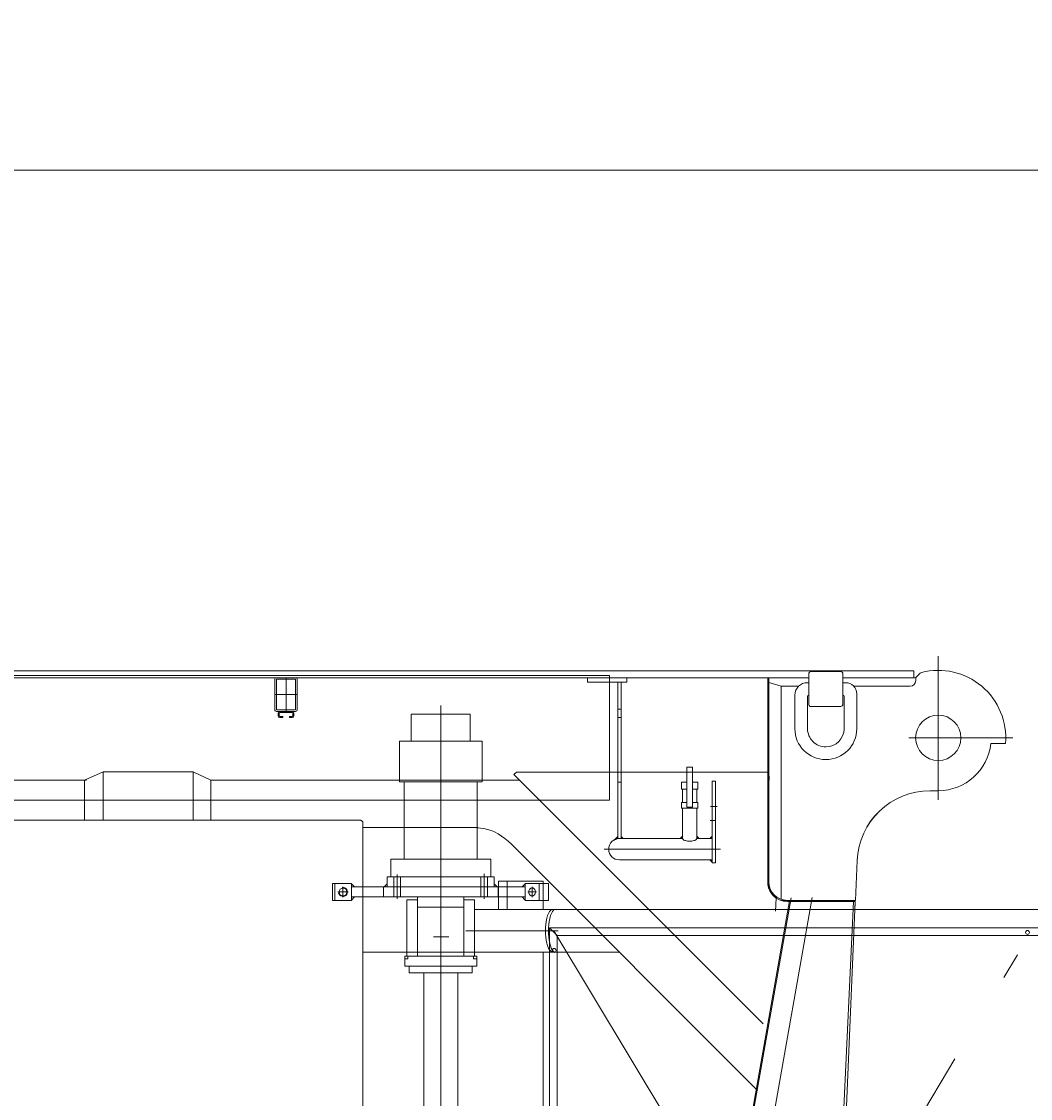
# Model space of a CAD drawing. Extents: x 3706 to 23712, y 4932 to 17923.
# Tile 16 of 17: x 20601 to 22396, y 16008 to 17923. Entities that reach past the tile are written whole.
import ezdxf
from ezdxf.enums import TextEntityAlignment as Align

# ---------------------------------------------------------------- set-up
doc = ezdxf.new("R2010")
doc.units = 0
doc.header["$LTSCALE"] = 18.75
doc.header["$MEASUREMENT"] = 0
doc.linetypes.add('CENTER', pattern=[50.5, 30, -9, 2.5, -9])
doc.layers.add('1', color=7, linetype='Continuous')
doc.styles.get("Standard").update_dxf_attribs({"font": 'txt', "bigfont": 'bigfont'})
doc.dimstyles.get("Standard").update_dxf_attribs({"dimtxt": 0.18, "dimasz": 0.18, "dimexe": 0.18, "dimexo": 0.0625, "dimgap": 0.09, "dimtad": 0, "dimtih": 1, "dimtoh": 1, "dimdec": 4, "dimzin": 0, "dimdsep": 46, "dimtxsty": 'Standard', "dimcen": 0.09, "dimadec": 0, "dimazin": 0, "dimtfac": 1, "dimtdec": 4, "dimtofl": 0, "dimtmove": 0, "dimatfit": 0, "dimfxl": 1, "dimtolj": 1, "dimtzin": 0, "dimarcsym": 0})

# ---------------------------------------------------------------- blocks, each defined once
blk = doc.blocks.new('*G16')
at = {"layer": '1', "color": 7, "linetype": 'CENTER', "lineweight": 9}
for p, q in [((22231.8, 16794.6), (22231.8, 16539.2)), ((22231.8, 16794.6), (22231.8, 16539.2)), ((21071.7, 16756.4), (21071.7, 16696.4)), ((21071.7, 16696.4), (21071.7, 16756.4)), ((21091.7, 16726.4), (21051.7, 16726.4)), ((21051.7, 16726.4), (21091.7, 16726.4)), ((22231.8, 16718.4), (22231.8, 16708.4)), ((21346.8, 16273.4), (21346.8, 16706.7)), ((21661.7, 16700.4), (21667.7, 16700.4)), ((21667.7, 16685.4), (21661.7, 16685.4)), ((22179.3, 16649.4), (22364.7, 16649.4)), ((22179.3, 16649.4), (22364.7, 16649.4)), ((22300.8, 16649.4), (22290.8, 16649.4)), ((22231.8, 16590.4), (22231.8, 16580.4)), ((21667.7, 16570.4), (21661.7, 16570.4)), ((21838.7, 16527.4), (21826.5, 16527.4)), ((21835.6, 16502.4), (21826, 16502.4)), ((21637.4, 16451.4), (21844.2, 16451.4)), ((21346.8, 16219.7), (21346.8, 16410.6)), ((21346.8, 16384.4), (21346.8, 16402.4)), ((21346.8, 16233.6), (21346.8, 16397.6)), ((21346.8, 16283.8), (21346.8, 16390.8)), ((21346.8, 16256.5), (21346.8, 16368.6)), ((21346.8, 16361.9), (21346.8, 15553.4)), ((21346.8, 15553.4), (21346.8, 16361.9)), ((21334.1, 16295.4), (21361, 16295.4)), ((21346.8, 16243.4), (21346.8, 15666.4))]:
    blk.add_line(p, q, dxfattribs=at)
at = {"layer": '1', "color": 7, "linetype": 'Continuous', "lineweight": 9}
for p, q in [((19990.3, 16756.4), (22001.8, 16756.4)), ((22188.3, 16768.4), (19998.3, 16768.4)), ((19998.3, 16756.4), (21928.4, 16756.4)), ((21918.4, 16756.4), (19998.3, 16756.4)), ((21646.8, 16760.4), (20121.7, 16760.4)), ((21088.8, 16756.4), (21054.6, 16756.4)), ((21607.7, 16748.4), (21607.7, 16756.4)), ((21607.7, 16756.4), (21677.7, 16756.4)), ((21646.8, 16538.4), (21646.8, 16760.4)), ((21677.7, 16756.4), (21677.7, 16748.4)), ((22001.8, 16756.4), (21920.4, 16756.4)), ((21928.4, 16756.4), (21928.4, 16593.4)), ((22001.8, 16756.4), (21930.4, 16756.4)), ((21930.4, 16756.4), (21930.4, 16393.4)), ((22001.8, 16764.2), (22001.8, 16708.2)), ((22058.8, 16767.2), (22004.8, 16767.2)), ((22061.8, 16708.2), (22061.8, 16764.2)), ((22061.8, 16756.4), (22188.3, 16756.4)), ((22189.7, 16756.4), (22061.8, 16756.4)), ((22189.7, 16756.4), (22061.8, 16756.4)), ((22188.3, 16756.4), (22188.3, 16768.4)), ((22191.8, 16751.3), (22191.8, 16756.4)), ((22199.7, 16764.3), (22193.2, 16757.8)), ((22199.7, 16764.3), (22193.2, 16757.8)), ((21051.7, 16753.5), (21051.7, 16699.3)), ((21054.6, 16699.3), (21054.6, 16753.5)), ((21054.6, 16753.5), (21088.8, 16753.5)), ((21088.8, 16753.5), (21088.8, 16699.3)), ((21091.7, 16699.3), (21091.7, 16753.5)), ((21667.7, 16748.4), (21607.7, 16748.4)), ((21661.7, 16648.4), (21661.7, 16748.4)), ((21661.7, 16748.4), (21667.7, 16748.4)), ((21667.7, 16748.4), (21667.7, 16470.4)), ((21677.7, 16748.4), (21667.7, 16748.4)), ((21952.4, 16741.2), (21930.4, 16748)), ((21952.4, 16741.2), (21983.6, 16741.2)), ((21952.4, 16362.2), (21952.4, 16741.2)), ((22001.8, 16747.5), (21998.8, 16747.5)), ((22066.8, 16747.5), (22061.8, 16747.5)), ((22081.3, 16741.2), (22181.8, 16741.2)), ((21976.8, 16725.5), (21976.8, 16665.7)), ((21999.3, 16665.7), (21999.3, 16723)), ((22001.3, 16725), (22001.8, 16725)), ((22061.8, 16725), (22062.3, 16725)), ((22064.3, 16723), (22064.3, 16665.7)), ((22086.8, 16665.7), (22086.8, 16727.5)), ((21088.8, 16699.3), (21054.6, 16699.3)), ((22004.8, 16705.2), (22058.8, 16705.2)), ((21054.6, 16696.4), (21088.8, 16696.4)), ((21057.7, 16693.4), (21057.7, 16688.4)), ((21059.7, 16688.4), (21059.7, 16693.4)), ((21082.7, 16696.4), (21060.7, 16696.4)), ((21060.7, 16694.4), (21082.7, 16694.4)), ((21065.7, 16687.4), (21060.7, 16687.4)), ((21060.7, 16685.4), (21065.7, 16685.4)), ((21065.7, 16685.4), (21065.7, 16687.4)), ((21082.7, 16687.4), (21077.7, 16687.4)), ((21077.7, 16687.4), (21077.7, 16685.4)), ((21077.7, 16685.4), (21082.7, 16685.4)), ((21083.7, 16693.4), (21083.7, 16688.4)), ((21085.7, 16688.4), (21085.7, 16693.4)), ((21661.7, 16470.4), (21661.7, 16648.4)), ((22325.2, 16639.4), (22351.4, 16639.4)), ((22325.2, 16639.4), (22351.4, 16639.4)), ((20746.7, 16588.9), (20713.3, 16574.4)), ((20746.7, 16588.9), (20746.7, 16502.9)), ((20906.7, 16588.9), (20746.7, 16588.9)), ((20906.7, 16502.9), (20906.7, 16588.9)), ((20938.2, 16574.4), (20906.7, 16588.9)), ((21477.1, 16584.1), (21481.4, 16588.4)), ((21920.4, 16140.8), (21477.1, 16584.1)), ((21481.4, 16588.4), (21928.4, 16588.4)), ((21789.6, 16597.4), (21784.6, 16597.4)), ((21784.6, 16597.4), (21784.6, 16526.4)), ((21794.6, 16597.4), (21789.6, 16597.4)), ((21794.6, 16526.4), (21794.6, 16597.4)), ((21928.4, 16588.4), (21928.4, 16574.4)), ((20716.6, 16574.4), (19998.3, 16574.4)), ((20713.3, 16574.4), (20713.5, 16502.9)), ((20937.9, 16502.9), (20938.2, 16574.4)), ((21486.9, 16574.4), (20938.2, 16574.4)), ((21784.6, 16570.4), (21775.1, 16570.4)), ((21775.1, 16570.4), (21775.1, 16558.4)), ((21804.1, 16570.4), (21794.6, 16570.4)), ((21804.1, 16558.4), (21804.1, 16570.4)), ((21829.6, 16427.4), (21829.6, 16572.4)), ((21829.6, 16572.4), (21835.6, 16572.4)), ((21835.6, 16572.4), (21835.6, 16427.4)), ((21930.9, 16574.4), (21928.4, 16574.4)), ((21928.4, 16574.4), (21928.4, 16393.4)), ((21930.9, 16580.4), (21930.9, 16574.4)), ((21775.1, 16558.4), (21777.1, 16558.4)), ((21777.1, 16558.4), (21777.1, 16534.4)), ((21784.6, 16558.4), (21777.1, 16558.4)), ((21802.1, 16558.4), (21794.6, 16558.4)), ((21802.1, 16534.4), (21802.1, 16558.4)), ((21802.1, 16558.4), (21804.1, 16558.4)), ((22217.3, 16555.4), (22231.8, 16555.4)), ((22217.3, 16555.4), (22231.8, 16555.4)), ((20121.7, 16538.4), (21646.8, 16538.4)), ((21777.1, 16534.4), (21775.1, 16534.4)), ((21775.1, 16534.4), (21775.1, 16524.4)), ((21784.6, 16534.4), (21777.1, 16534.4)), ((21784.6, 16526.4), (21794.6, 16526.4)), ((21802.1, 16534.4), (21794.6, 16534.4)), ((21804.1, 16534.4), (21802.1, 16534.4)), ((21804.1, 16524.4), (21804.1, 16534.4)), ((21775.1, 16524.4), (21777.1, 16524.4)), ((21777.1, 16524.4), (21777.1, 16470.4)), ((21802.1, 16524.4), (21777.1, 16524.4)), ((21802.1, 16470.4), (21802.1, 16524.4)), ((21802.1, 16524.4), (21804.1, 16524.4)), ((21205, 16502.9), (20534.8, 16502.9)), ((21208, 16499.9), (21205, 16502.9)), ((21208, 16499.9), (21205, 16502.9)), ((21208, 15390.8), (21208, 16499.9)), ((21208, 16489.7), (21413.2, 16489.7)), ((21655.5, 16467.7), (21661.7, 16473.9)), ((21661.7, 16470.4), (21655.5, 16467.7)), ((21657.1, 16468.4), (21656.6, 16468.8)), ((21656.7, 16468.9), (21657.2, 16468.4)), ((21656.8, 16469.1), (21657.4, 16468.5)), ((21657.3, 16468.5), (21656.8, 16469)), ((21657.5, 16468.6), (21656.9, 16469.1)), ((21657.7, 16468.7), (21657, 16469.3)), ((21657, 16469.2), (21657.6, 16468.6)), ((21657.1, 16469.3), (21657.8, 16468.7)), ((21657.9, 16468.7), (21657.2, 16469.4)), ((21657.3, 16469.5), (21658, 16468.8)), ((21658.1, 16468.8), (21657.3, 16469.5)), ((21657.4, 16469.6), (21658.2, 16468.9)), ((21657.5, 16469.8), (21658.4, 16468.9)), ((21658.3, 16468.9), (21657.5, 16469.7)), ((21658.5, 16469), (21657.6, 16469.8)), ((21657.7, 16469.9), (21658.6, 16469)), ((21658.7, 16469.1), (21657.8, 16470)), ((21657.8, 16470), (21658.7, 16469.1)), ((21658.8, 16469.2), (21657.9, 16470.1)), ((21659, 16469.2), (21658, 16470.3)), ((21658, 16470.2), (21658.9, 16469.2)), ((21658.1, 16470.3), (21659.1, 16469.3)), ((21659.2, 16469.3), (21658.2, 16470.4)), ((21658.3, 16470.5), (21659.3, 16469.4)), ((21659.4, 16469.4), (21658.3, 16470.5)), ((21658.4, 16470.6), (21659.5, 16469.5)), ((21659.6, 16469.5), (21658.5, 16470.7)), ((21658.5, 16470.7), (21659.7, 16469.5)), ((21659.8, 16469.6), (21658.6, 16470.8)), ((21660, 16469.7), (21658.7, 16471)), ((21658.7, 16470.9), (21659.9, 16469.6)), ((21658.8, 16471), (21660.1, 16469.7)), ((21660.2, 16469.8), (21658.9, 16471.1)), ((21659, 16471.2), (21660.3, 16469.8)), ((21660.4, 16469.8), (21659, 16471.2)), ((21659.1, 16471.3), (21660.5, 16469.9)), ((21659.2, 16471.5), (21660.7, 16470)), ((21660.6, 16469.9), (21659.2, 16471.4)), ((21660.8, 16470), (21659.3, 16471.5)), ((21659.4, 16471.6), (21660.9, 16470.1)), ((21661, 16470.1), (21659.5, 16471.7)), ((21659.5, 16471.7), (21661.1, 16470.1)), ((21661.2, 16470.2), (21659.6, 16471.8)), ((21659.7, 16471.9), (21661.3, 16470.2)), ((21661.4, 16470.3), (21659.7, 16471.9)), ((21659.8, 16472), (21661.5, 16470.3)), ((21659.9, 16472.2), (21661.7, 16470.4)), ((21661.6, 16470.4), (21659.9, 16472.1)), ((21661.7, 16470.5), (21660, 16472.2)), ((21660.1, 16472.3), (21661.7, 16470.7)), ((21661.7, 16470.8), (21660.2, 16472.4)), ((21660.2, 16472.4), (21661.7, 16470.9)), ((21661.7, 16471.1), (21660.3, 16472.5)), ((21661.7, 16471.4), (21660.4, 16472.7)), ((21660.4, 16472.6), (21661.7, 16471.2)), ((21660.5, 16472.7), (21661.7, 16471.5)), ((21661.7, 16471.7), (21660.6, 16472.8)), ((21660.7, 16472.9), (21661.7, 16471.8)), ((21661.7, 16471.9), (21660.7, 16472.9)), ((21660.8, 16473), (21661.7, 16472.1)), ((21660.9, 16473.2), (21661.7, 16472.4)), ((21661.7, 16472.2), (21660.9, 16473.1)), ((21661.7, 16472.5), (21661, 16473.2)), ((21661.1, 16473.3), (21661.7, 16472.6)), ((21661.7, 16472.8), (21661.2, 16473.4)), ((21661.2, 16473.4), (21661.7, 16472.9)), ((21661.7, 16473.1), (21661.3, 16473.5)), ((21661.4, 16473.6), (21661.7, 16473.2)), ((21661.7, 16473.4), (21661.4, 16473.6)), ((21661.5, 16473.7), (21661.7, 16473.5)), ((21661.6, 16473.9), (21661.6, 16473.8)), ((21661.7, 16473.6), (21661.7, 16473.8)), ((21667.7, 16470.4), (21661.7, 16470.4)), ((21664.7, 16470.4), (21777.1, 16470.4)), ((21667.7, 16473.9), (21667.7, 16470.4)), ((21671.2, 16470.4), (21667.7, 16473.9)), ((21667.7, 16473.8), (21667.7, 16473.9)), ((21667.9, 16473.7), (21667.7, 16473.5)), ((21667.7, 16473.2), (21668.1, 16473.6)), ((21668.2, 16473.4), (21667.7, 16472.9)), ((21667.7, 16472.6), (21668.4, 16473.3)), ((21668.5, 16473.1), (21667.7, 16472.4)), ((21667.7, 16472.1), (21668.6, 16473)), ((21668.8, 16472.9), (21667.7, 16471.8)), ((21667.7, 16471.5), (21668.9, 16472.7)), ((21669.1, 16472.6), (21667.7, 16471.2)), ((21667.7, 16471), (21669.2, 16472.4)), ((21669.3, 16472.3), (21667.7, 16470.7)), ((21667.7, 16470.4), (21669.5, 16472.2)), ((21667.7, 16470.4), (21671.2, 16470.4)), ((21669.6, 16472), (21668, 16470.4)), ((21668.3, 16470.4), (21669.8, 16471.9)), ((21669.9, 16471.7), (21668.6, 16470.4)), ((21668.9, 16470.4), (21670.1, 16471.6)), ((21670.2, 16471.5), (21669.1, 16470.4)), ((21669.4, 16470.4), (21670.3, 16471.3)), ((21670.5, 16471.2), (21669.7, 16470.4)), ((21670, 16470.4), (21670.6, 16471)), ((21670.8, 16470.9), (21670.3, 16470.4)), ((21670.6, 16470.4), (21670.9, 16470.7)), ((21671, 16470.6), (21670.8, 16470.4)), ((21671.1, 16470.4), (21671.1, 16470.5)), ((21777.1, 16474.6), (21772.9, 16470.4)), ((21772.9, 16470.4), (21777.1, 16470.4)), ((21773.2, 16470.8), (21773.2, 16470.4)), ((21774.4, 16470.4), (21773.7, 16471.2)), ((21774.1, 16471.6), (21775.3, 16470.4)), ((21776.1, 16470.4), (21774.5, 16472)), ((21774.9, 16472.4), (21777, 16470.4)), ((21777.1, 16471.1), (21775.4, 16472.9)), ((21775.8, 16473.3), (21777.1, 16472)), ((21777.1, 16472.8), (21776.2, 16473.7)), ((21776.6, 16474.1), (21777.1, 16473.7)), ((21777.1, 16474.5), (21777.1, 16474.6)), ((21777.1, 16470.4), (21777.1, 16474.6)), ((21802.1, 16474.5), (21802.1, 16474.6)), ((21802.1, 16474.6), (21806.4, 16470.4)), ((21802.1, 16470.4), (21802.1, 16474.6)), ((21802.6, 16474.1), (21802.1, 16473.7)), ((21802.1, 16472.8), (21803, 16473.7)), ((21803.5, 16473.3), (21802.1, 16472)), ((21802.1, 16471.1), (21803.9, 16472.9)), ((21802.1, 16470.4), (21829.6, 16470.4)), ((21806.4, 16470.4), (21802.1, 16470.4)), ((21804.3, 16472.4), (21802.3, 16470.4)), ((21803.1, 16470.4), (21804.7, 16472)), ((21805.2, 16471.6), (21804, 16470.4)), ((21804.8, 16470.4), (21805.6, 16471.2)), ((21806, 16470.8), (21805.7, 16470.4)), ((21829.6, 16474.6), (21825.4, 16470.4)), ((21825.4, 16470.4), (21829.6, 16470.4)), ((21825.7, 16470.8), (21826.1, 16470.4)), ((21826.9, 16470.4), (21826.2, 16471.2)), ((21826.6, 16471.6), (21827.8, 16470.4)), ((21828.6, 16470.4), (21827, 16472)), ((21827.4, 16472.4), (21829.5, 16470.4)), ((21829.6, 16471.1), (21827.9, 16472.9)), ((21828.3, 16473.3), (21829.6, 16472)), ((21829.6, 16472.8), (21828.7, 16473.7)), ((21829.1, 16474.1), (21829.6, 16473.7)), ((21829.6, 16474.5), (21829.6, 16474.6)), ((21829.6, 16470.4), (21829.6, 16474.6)), ((21829.6, 16470.4), (21829.6, 16432.4)), ((21472.5, 16460.4), (21910.5, 16022.4)), ((21655.6, 16467.8), (21655.6, 16467.8)), ((21655.7, 16467.9), (21655.7, 16467.8)), ((21655.7, 16467.8), (21655.7, 16467.8)), ((21655.8, 16468.1), (21655.8, 16467.9)), ((21655.9, 16467.9), (21655.9, 16468)), ((21656.1, 16468), (21655.9, 16468)), ((21656, 16468.2), (21656.2, 16468)), ((21656.3, 16468.1), (21656.1, 16468.3)), ((21656.1, 16468.3), (21656.4, 16468.1)), ((21656.5, 16468.1), (21656.2, 16468.4)), ((21656.7, 16468.2), (21656.3, 16468.6)), ((21656.3, 16468.5), (21656.6, 16468.2)), ((21656.4, 16468.6), (21656.8, 16468.3)), ((21656.9, 16468.3), (21656.5, 16468.7)), ((21656.6, 16468.8), (21657, 16468.4)), ((21829.6, 16432.4), (21664.7, 16432.4)), ((21829.6, 16428.2), (21825.4, 16432.4)), ((21825.4, 16432.4), (21829.6, 16432.4)), ((21825.7, 16432), (21826.1, 16432.4)), ((21826.9, 16432.4), (21826.2, 16431.6)), ((21826.6, 16431.2), (21827.8, 16432.4)), ((21828.6, 16432.4), (21827, 16430.8)), ((21827.4, 16430.3), (21829.5, 16432.4)), ((21829.6, 16431.7), (21827.9, 16429.9)), ((21828.3, 16429.5), (21829.6, 16430.8)), ((21829.6, 16432.4), (21829.6, 16428.2)), ((21928.4, 16391.1), (21930.4, 16432.4)), ((22084.3, 16360.4), (22087.4, 16431)), ((22084.3, 16360.4), (22087.4, 16431)), ((21829.6, 16430), (21828.7, 16429.1)), ((21829.1, 16428.7), (21829.6, 16429.1)), ((21829.6, 16428.3), (21829.6, 16428.2)), ((21835.6, 16427.4), (21829.6, 16427.4)), ((21818.7, 15518), (21967.1, 16359.7)), ((21970.1, 16364.7), (21820.9, 15518.6)), ((22007.3, 16365.5), (21864.8, 15556.4)), ((21943.6, 16364.5), (21942.5, 16341.2)), ((21953.4, 16360.4), (21963.4, 16360.4)), ((21963.4, 16360.4), (22084.3, 16360.4)), ((21963.4, 16360.4), (22084.3, 16360.4)), ((22081.1, 16358.4), (21963.4, 16358.4)), ((22044.4, 15573.7), (22081.1, 16358.4)), ((22050.4, 15573.8), (22084.2, 16358.4)), ((22084.2, 16358.4), (22081.1, 16358.4)), ((22081.1, 16358.4), (22084.2, 16358.4)), ((22083.6, 16344.4), (22084.2, 16358.4)), ((22084.2, 16358.4), (22083.9, 16350)), ((21305.5, 16268.3), (21208, 16268.3)), ((21208, 16268.3), (21664.6, 16268.3))]:
    blk.add_line(p, q, dxfattribs=at)
for points in [[(21411.8, 16489.2), (21417.7, 16489), (21423.8, 16488.2), (21430, 16486.7), (21436.3, 16484.7), (21442.6, 16482), (21448.9, 16478.7), (21455.1, 16474.8), (21461.1, 16470.5), (21466.9, 16465.7), (21472.5, 16460.4)], [(21777.1, 16470.4), (21777.3, 16469.7), (21777.7, 16469), (21778.4, 16468.3), (21779.5, 16467.7), (21780.8, 16467.1), (21782.4, 16466.6), (21784.1, 16466.2), (21786, 16465.9), (21787.8, 16465.8), (21789.6, 16465.7)], [(21789.6, 16465.7), (21791.4, 16465.8), (21793.3, 16465.9), (21795.1, 16466.2), (21796.9, 16466.6), (21798.5, 16467.1), (21799.8, 16467.7), (21800.8, 16468.3), (21801.6, 16469), (21802, 16469.7), (21802.1, 16470.4)]]:
    blk.add_lwpolyline(points, dxfattribs=at)
blk.add_circle((22231.8, 16649.4), 40.3, dxfattribs=at)
for centre, radius, start, end in [((21054.6, 16753.5), 2.9, 90, -179.9397), ((21088.8, 16753.5), 2.9, 0, 89.9398), ((22004.8, 16764.2), 3, 90, 180), ((22058.8, 16764.2), 3, 0, 89.9417), ((22189.7, 16761.4), 5, -90, -45), ((22189.7, 16761.4), 5, -90, -45), ((22203.2, 16760.8), 4.98, 104.3324, 135.0974), ((22203.2, 16760.8), 4.98, 104.3324, 135.0974), ((22231.8, 16649.4), 120, -4.779, 104.3591), ((22231.8, 16649.4), 120, -4.779, 104.3591), ((21998.8, 16725.5), 22, 90, 180), ((22066.8, 16727.5), 20, 0, 89.9825), ((22181.8, 16751.3), 10, -90, 0), ((22001.3, 16723), 2, 90, 180), ((22062.3, 16723), 2, 0, 90), ((21054.6, 16699.3), 2.9, 180, -89.8792), ((21088.8, 16699.3), 2.9, -90, -0.0001), ((22004.8, 16708.2), 3, 180, -89.7665), ((22058.8, 16708.2), 3, -90, -0.1165), ((21060.7, 16693.4), 3, 90, 180), ((21060.7, 16688.4), 3, 180, -90), ((21060.7, 16693.4), 1, 90, 179.8253), ((21060.7, 16688.4), 1, 180, -90), ((21082.7, 16693.4), 3, 0, 89.9418), ((21082.7, 16693.4), 0.998, 0, 90.1752), ((21082.7, 16688.4), 1, -90, -0.3483), ((21082.7, 16688.4), 3, -90, 0), ((22031.8, 16665.7), 55, 180, 0), ((22031.8, 16665.7), 32.5, 180, -89.9946), ((22031.8, 16665.7), 32.5, -90, -0.0054), ((22231.8, 16649.4), 94, -90, -6.1072), ((22231.8, 16649.4), 94, -90, -6.1072), ((21963.4, 16593.4), 35, 180, -158.2014), ((22217.3, 16425.4), 130, 90, 177.5164), ((22217.3, 16425.3), 130, 90, 177.5151), ((21664.7, 16451.4), 19, 90, -90), ((21963.4, 16393.4), 35, 180, -124.5166), ((21963.4, 16393.4), 33, 180, -90), ((21963.4, 16393.4), 35, -176.3404, -89.9999)]:
    blk.add_arc(centre, radius, start, end, dxfattribs=at)
blk = doc.blocks.new('*G18')
at = {"layer": '1', "color": 7, "linetype": 'CENTER', "lineweight": 9}
for p, q in [((21346.8, 16273.4), (21346.8, 16706.7)), ((21269.3, 16363), (21269.3, 16406.2)), ((21346.8, 16384.4), (21346.8, 16402.4)), ((21424.3, 16363.3), (21424.3, 16407.3)), ((21163.6, 16375.4), (21182.4, 16375.4)), ((21173, 16365.9), (21173, 16384.5)), ((21517.3, 16375.4), (21501.8, 16375.4)), ((21509.5, 16365.9), (21509.5, 16384.5)), ((21346.8, 16256.5), (21346.8, 16368.6)), ((21971.7, 15596.4), (22404.4, 16316.4)), ((21555.8, 16306.4), (21391.3, 16306.4)), ((21548.3, 16306.3), (21974.8, 15596.4)), ((21334.1, 16295.4), (21361, 16295.4)), ((21282.8, 16256.4), (21282.8, 16261.4)), ((21282.8, 16261.4), (21410.8, 16261.4)), ((21410.8, 16261.4), (21410.8, 16256.4)), ((21346.8, 16243.4), (21346.8, 15666.4))]:
    blk.add_line(p, q, dxfattribs=at)
at = {"layer": '1', "color": 7, "linetype": 'Continuous', "lineweight": 9}
for p, q in [((21346.8, 16691.4), (21294.3, 16691.4)), ((21294.3, 16691.4), (21294.3, 16643.4)), ((21399.3, 16691.4), (21346.8, 16691.4)), ((21399.3, 16643.4), (21399.3, 16691.4)), ((21273.3, 16571.4), (21273.3, 16643.4)), ((21273.3, 16643.4), (21420.3, 16643.4)), ((21294.3, 16643.4), (21399.3, 16643.4)), ((21420.3, 16643.4), (21420.3, 16571.4)), ((21420.3, 16571.4), (21273.3, 16571.4)), ((21281.8, 16433.4), (21281.8, 16571.4)), ((21281.8, 16571.4), (21411.8, 16571.4)), ((21411.8, 16571.4), (21411.8, 16433.4)), ((21257.8, 16402.4), (21257.8, 16433.4)), ((21257.8, 16433.4), (21435.8, 16433.4)), ((21411.8, 16433.4), (21281.8, 16433.4)), ((21435.8, 16433.4), (21435.8, 16402.4)), ((21441.8, 16402.4), (21251.8, 16402.4)), ((21251.8, 16402.4), (21251.8, 16384.4)), ((21346.8, 16402.4), (21257.8, 16402.4)), ((21263.3, 16384.4), (21263.3, 16402.4)), ((21275.3, 16384.4), (21275.3, 16402.4)), ((21435.8, 16402.4), (21346.8, 16402.4)), ((21418.3, 16402.4), (21418.3, 16384.4)), ((21430.3, 16402.4), (21430.3, 16384.4)), ((21441.8, 16384.4), (21441.8, 16402.4)), ((21528.9, 16394.4), (21449.4, 16394.4)), ((21449.4, 16394.4), (21449.4, 16344.4)), ((21465.2, 16344.4), (21465.2, 16394.4)), ((21528.9, 16344.4), (21528.9, 16394.4)), ((21154.2, 16360.4), (21154.2, 16390.4)), ((21154.2, 16390.4), (21158.2, 16390.4)), ((21187.9, 16390.4), (21158.2, 16390.4)), ((21158.2, 16390.4), (21158.2, 16360.4)), ((21187.9, 16360.4), (21187.9, 16390.4)), ((21187.9, 16390), (21193.6, 16384.4)), ((21187.9, 16384.4), (21187.9, 16390)), ((21187.9, 16366.4), (21187.9, 16384.4)), ((21187.9, 16384.4), (21497.1, 16384.4)), ((21193.6, 16384.4), (21187.9, 16384.4)), ((21244.8, 16384.4), (21244.8, 16366.4)), ((21448.8, 16384.4), (21244.8, 16384.4)), ((21251.8, 16390), (21246.1, 16384.4)), ((21246.1, 16384.4), (21251.8, 16384.4)), ((21251.8, 16384.4), (21251.8, 16390)), ((21251.8, 16384.4), (21441.8, 16384.4)), ((21263.3, 16366.4), (21263.3, 16384.4)), ((21264.4, 16384.4), (21274.3, 16384.4)), ((21275.3, 16366.4), (21275.3, 16384.4)), ((21418.3, 16384.4), (21418.3, 16366.4)), ((21430.3, 16384.4), (21430.3, 16366.4)), ((21441.8, 16390), (21447.5, 16384.4)), ((21441.8, 16384.4), (21441.8, 16390)), ((21447.5, 16384.4), (21441.8, 16384.4)), ((21448.8, 16366.4), (21448.8, 16384.4)), ((21497.1, 16390), (21491.4, 16384.4)), ((21491.4, 16384.4), (21497.1, 16384.4)), ((21497.1, 16360.4), (21497.1, 16390.4)), ((21497.1, 16390.4), (21521.9, 16390.4)), ((21497.1, 16384.4), (21497.1, 16390)), ((21497.1, 16384.4), (21497.1, 16366.4)), ((21538.8, 16390.4), (21521.9, 16390.4)), ((21521.9, 16390.4), (21521.9, 16360.4)), ((21538.8, 16360.4), (21538.8, 16390.4)), ((21158.2, 16360.4), (21154.2, 16360.4)), ((21158.2, 16360.4), (21187.9, 16360.4)), ((21497.1, 16366.4), (21187.9, 16366.4)), ((21187.9, 16360.7), (21193.6, 16366.4)), ((21193.6, 16366.4), (21187.9, 16366.4)), ((21187.9, 16366.4), (21187.9, 16360.7)), ((21244.8, 16366.4), (21448.8, 16366.4)), ((21286.8, 16261.4), (21286.8, 16361.4)), ((21286.8, 16361.4), (21305.8, 16361.4)), ((21305.6, 16360.4), (21305.6, 16366.4)), ((21305.6, 16366.4), (21312.7, 16366.4)), ((21305.6, 16267.3), (21305.6, 16360.4)), ((21305.8, 16361.4), (21305.8, 16348.4)), ((21312.6, 16366.4), (21312.6, 16366.3)), ((21312.7, 16366.4), (21381, 16366.4)), ((21388.1, 16366.4), (21381, 16366.4)), ((21387.8, 16348.4), (21387.8, 16361.4)), ((21387.8, 16361.4), (21406.8, 16361.4)), ((21388.1, 16360.4), (21388.1, 16366.4)), ((21388.1, 16360.4), (21388.1, 16267.3)), ((21406.8, 16361.4), (21406.8, 16261.4)), ((21497.1, 16360.7), (21491.4, 16366.4)), ((21491.4, 16366.4), (21497.1, 16366.4)), ((21497.1, 16366.4), (21497.1, 16360.7)), ((21521.9, 16360.4), (21497.1, 16360.4)), ((21521.9, 16360.4), (21538.8, 16360.4)), ((21305.8, 16348.4), (21387.8, 16348.4)), ((21406.8, 16268.3), (21406.8, 16344.4)), ((21406.8, 16344.4), (21546.2, 16344.4)), ((21449.4, 16344.4), (21528.9, 16344.4)), ((21550.8, 16344.4), (21546.2, 16344.4)), ((22635.6, 16344.4), (21550.8, 16344.4)), ((21540.5, 16311.4), (21540.5, 15601.4)), ((21554, 16297.9), (21540.5, 16311.4)), ((21554, 16297.9), (21540.5, 16311.4)), ((21540.5, 16311.4), (22835.5, 16311.4)), ((21554, 15614.9), (21554, 16297.9)), ((22822, 16297.9), (21554, 16297.9)), ((21406.8, 16261.4), (21286.8, 16261.4)), ((21288.4, 16256.4), (21288.4, 16261.4)), ((21288.4, 16261.4), (21305.6, 16261.4)), ((21305.6, 16267.3), (21305.6, 16261.4)), ((21305.6, 16261.4), (21312.7, 16261.4)), ((21305.6, 16261.4), (21388.1, 16261.4)), ((21312.6, 16261.4), (21312.6, 16261.4)), ((21381, 16261.4), (21312.7, 16261.4)), ((21388.1, 16261.4), (21381, 16261.4)), ((21381, 16261.4), (21381, 16261.4)), ((21388.1, 16267.3), (21388.1, 16261.4)), ((21388.1, 16261.4), (21405.4, 16261.4)), ((21405.4, 16261.4), (21405.4, 16256.4)), ((21546.2, 16268.3), (21406.8, 16268.3)), ((21540.5, 16268.3), (21529.3, 16268.3)), ((21529.3, 16268.3), (21529.3, 15644.4)), ((21546.2, 16268.3), (21550.9, 16268.3)), ((21282.8, 16243.4), (21282.8, 16256.4)), ((21282.8, 16256.4), (21288.4, 16256.4)), ((21410.8, 16243.4), (21282.8, 16243.4)), ((21290.8, 16243.4), (21290.8, 16231.4)), ((21402.8, 16231.4), (21402.8, 16243.4)), ((21405.4, 16256.4), (21410.8, 16256.4)), ((21410.8, 16256.4), (21410.8, 16243.4)), ((21290.8, 16231.4), (21402.8, 16231.4)), ((21316.6, 15735.5), (21316.6, 16231.4)), ((21377, 16231.4), (21377, 15668.8))]:
    blk.add_line(p, q, dxfattribs=at)
for points in [[(21503.6, 16375.4), (21503.6, 16376.4), (21503.8, 16377.5), (21504.2, 16378.5), (21504.7, 16379.6), (21505.3, 16380.5), (21506, 16381.2), (21506.9, 16381.8), (21507.8, 16382.3), (21508.6, 16382.5), (21509.5, 16382.6)], [(21509.5, 16368.2), (21508.6, 16368.2), (21507.8, 16368.5), (21506.9, 16368.9), (21506, 16369.5), (21505.3, 16370.3), (21504.7, 16371.2), (21504.2, 16372.2), (21503.8, 16373.3), (21503.6, 16374.3), (21503.6, 16375.4)], [(21509.5, 16382.6), (21510.4, 16382.5), (21511.2, 16382.3), (21512.1, 16381.8), (21512.9, 16381.2), (21513.7, 16380.5), (21514.3, 16379.6), (21514.8, 16378.5), (21515.1, 16377.5), (21515.3, 16376.4), (21515.4, 16375.4)], [(21515.4, 16375.4), (21515.3, 16374.3), (21515.1, 16373.3), (21514.8, 16372.2), (21514.3, 16371.2), (21513.7, 16370.3), (21512.9, 16369.5), (21512.1, 16368.9), (21511.2, 16368.5), (21510.4, 16368.2), (21509.5, 16368.2)], [(21546.2, 16344.4), (21544.3, 16344), (21542.4, 16342.7), (21540.4, 16340.5), (21538.6, 16337.3), (21537, 16333.3), (21535.6, 16328.5), (21534.5, 16323.1), (21533.8, 16317.5), (21533.3, 16311.9), (21533.2, 16306.4)], [(21550.8, 16344.4), (21549.1, 16344), (21547.2, 16342.7), (21545.4, 16340.4), (21543.7, 16337.2), (21542.2, 16333.2), (21540.8, 16328.4), (21539.8, 16323.1), (21539.1, 16317.5), (21538.7, 16311.8), (21538.6, 16306.4)], [(21533.2, 16306.4), (21533.3, 16300.8), (21533.8, 16295.2), (21534.5, 16289.6), (21535.6, 16284.2), (21537, 16279.5), (21538.6, 16275.4), (21540.4, 16272.2), (21542.4, 16270), (21544.3, 16268.7), (21546.2, 16268.3)], [(21538.6, 16306.4), (21538.7, 16300.8), (21539.1, 16295.2), (21539.8, 16289.6), (21540.7, 16284.2), (21542, 16279.5), (21543.4, 16275.4), (21545, 16272.2), (21546.7, 16270), (21548.4, 16268.7), (21550.1, 16268.3)]]:
    blk.add_lwpolyline(points, dxfattribs=at)
for centre, radius in [((21173, 16375.4), 6.92), ((22390.5, 16303.4), 3.5), ((21548.5, 16271.4), 3.5)]:
    blk.add_circle(centre, radius, dxfattribs=at)
blk.add_arc((21173, 16375.4), 8, -170.0057, 99.9943, dxfattribs=at)
blk = doc.blocks.new('*D19')
at = {"layer": '1', "color": 7, "linetype": 'Continuous', "lineweight": 9}
for p, q in [((4467.8, 17808.8), (4467.8, 15588.8)), ((23712.1, 17808.8), (23712.1, 14796)), ((4467.8, 17658.8), (4648.9, 17707.4)), ((23712.1, 17658.8), (23531, 17707.4)), ((23712.1, 17658.8), (4467.8, 17658.8)), ((4467.8, 17658.8), (4648.9, 17610.3)), ((23712.1, 17658.8), (23531, 17610.3))]:
    blk.add_line(p, q, dxfattribs=at)
at = {"layer": '1', "color": 7, "linetype": 'Continuous', "lineweight": 9, "oblique": 15, "width": 0.5}
blk.add_text('19290', height=225, dxfattribs=at).set_placement((13729.6, 17623.8), align=Align.BOTTOM_LEFT)

msp = doc.modelspace()

# ---------------------------------------------------------------- block references
at = {"color": 7, "linetype": 'Continuous', "lineweight": 9}
for name in ['*G16', '*G18']:
    msp.add_blockref(name, (0, 0), dxfattribs=at)

# ---------------------------------------------------------------- dimensions: what is measured, and where the dimension line sits
at = {"layer": '1', "color": 7, "linetype": 'Continuous', "lineweight": 9}
dim = msp.add_linear_dim(base=(23712.13712, 17658.83958), p1=(23712.13712, 14795.95262), p2=(4467.81935, 15588.83958), text='19290', dimstyle='Standard', dxfattribs=at)
dim.commit()
dim.dimension.update_dxf_attribs({"geometry": '*D19', "text_midpoint": (14010.86297, 17623.83958)})

doc.saveas('drawing.dxf')
